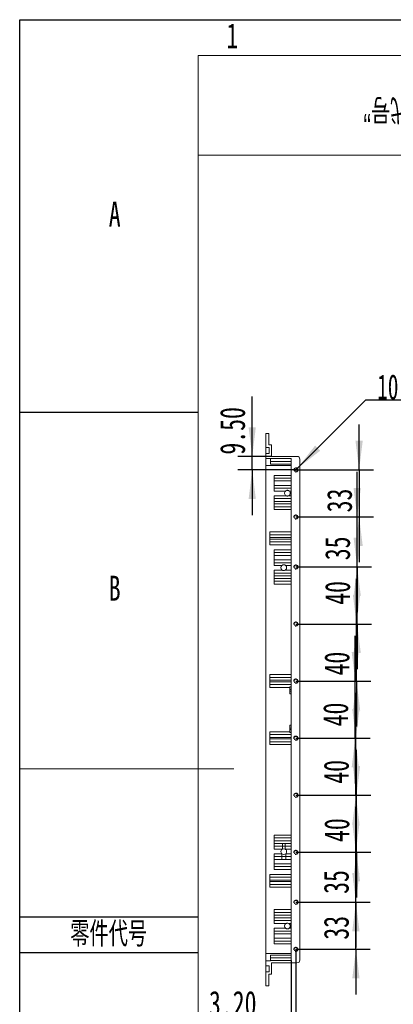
# Model space of a CAD drawing. Header units: millimetres. Extents: x 0 to 658, y -2 to 210.
# Tile 2 of 11: x 0 to 52, y 72 to 210. Entities that reach past the tile are written whole.
import ezdxf

# ---------------------------------------------------------------- set-up
doc = ezdxf.new("R2010")
doc.units = ezdxf.units.MM
doc.layers.add('图框', color=7, linetype='Continuous')
doc.layers.add('粗实线层', color=7, linetype='Continuous', lineweight=15)
doc.styles.add('SLDTEXTSTYLE0', font='TXT', dxfattribs={"width": 0.7})
doc.styles.add('SLDTEXTSTYLE1', font='TXT', dxfattribs={"width": 0.7, "bigfont": 'bigfont'})
doc.styles.add('SLDTEXTSTYLE6', font='TXT', dxfattribs={"width": 0.623077})
doc.dimstyles.new('SLDDIMSTYLE1', dxfattribs={"dimtxt": 3.5, "dimasz": 4.08, "dimexe": 0, "dimexo": 0.0625, "dimgap": 0.875, "dimtad": 0, "dimtih": 1, "dimtoh": 1, "dimdec": 6, "dimlfac": 5, "dimrnd": 1e-09, "dimzin": 12, "dimdsep": 46, "dimtxsty": 'SLDTEXTSTYLE0', "dimblk1": 'NONE', "dimsah": 1, "dimcen": 0, "dimadec": 0, "dimazin": 3, "dimtfac": 1, "dimtmove": 0, "dimatfit": 3, "dimldrblk": 'NONE', "dimfxl": 0, "dimfrac": 2, "dimtolj": 1, "dimtzin": 12, "dimarcsym": 0})
doc.dimstyles.new('SLDDIMSTYLE2', dxfattribs={"dimtxt": 3.5, "dimasz": 4.08, "dimexe": 0, "dimexo": 0.0625, "dimgap": 0.875, "dimtad": 2, "dimlfac": 5, "dimrnd": 1e-09, "dimzin": 12, "dimdsep": 46, "dimtxsty": 'SLDTEXTSTYLE0', "dimsah": 1, "dimcen": 0.09, "dimadec": 0, "dimazin": 3, "dimtfac": 1, "dimtmove": 0, "dimatfit": 0, "dimfxl": 0, "dimfrac": 2, "dimtolj": 1, "dimtzin": 12, "dimarcsym": 0})
doc.dimstyles.new('SLDDIMSTYLE3', dxfattribs={"dimtxt": 3.5, "dimasz": 4.08, "dimexe": 0, "dimexo": 0.0625, "dimgap": 0.875, "dimtad": 2, "dimlfac": 5, "dimrnd": 1e-09, "dimzin": 4, "dimdsep": 46, "dimtxsty": 'SLDTEXTSTYLE0', "dimsah": 1, "dimcen": 0.09, "dimadec": 0, "dimazin": 1, "dimtfac": 1, "dimtmove": 0, "dimatfit": 0, "dimfxl": 0, "dimfrac": 2, "dimtolj": 1, "dimtzin": 12, "dimarcsym": 0})

# ---------------------------------------------------------------- blocks, each defined once
blk = doc.blocks.new('SW_SYMBOL_HOLE_DEPTH')
at = {"layer": '图框', "color": 0}
for p, q in [((0, 875), (800, 875)), ((400, 875), (400, 75)), ((100, 555), (400, 75)), ((700, 555), (400, 75))]:
    blk.add_line(p, q, dxfattribs=at)
blk = doc.blocks.new('_D_19')
at = {"layer": '图框'}
for p, q in [((38.89, 147.07), (48.53, 156.69)), ((48.53, 156.69), (86.37, 156.69)), ((38.54, 146.71), (38.89, 147.07))]:
    blk.add_line(p, q, dxfattribs=at)
blk.add_solid([(38.89, 147.07), (42.14, 149.59), (41.42, 150.31)], dxfattribs=at)
at = {"layer": '图框', "xscale": 0.004072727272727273, "yscale": 0.004072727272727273, "zscale": 0.004072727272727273}
for p in [(78.63, 156.05), (69.37, 151.05)]:
    blk.add_blockref('SW_SYMBOL_HOLE_DEPTH', p, dxfattribs=at)
at = {"layer": '图框', "char_height": 3.5, "attachment_point": 1}
for s, insert, style in [('10 x  M3 - 6H', (50.12, 160.28), 'SLDTEXTSTYLE6'), ('6', (84.27, 160.28), 'SLDTEXTSTYLE0'), ('%%c', (53.28, 155.28), 'SLDTEXTSTYLE0'), ('2.50', (59.11, 155.28), 'SLDTEXTSTYLE0'), ('6.50', (75, 155.28), 'SLDTEXTSTYLE0')]:
    blk.add_mtext(s, dxfattribs=dict(at, insert=insert, style=style))
blk = doc.blocks.new('_NONE')
blk = doc.blocks.new('_D_20')
at = {"layer": '图框'}
for p, q in [((47.58, 146.89), (47.58, 153.24)), ((38.71, 146.89), (49.58, 146.89)), ((47.58, 146.89), (47.58, 140.29)), ((38.71, 140.29), (49.58, 140.29)), ((47.58, 140.29), (47.58, 133.94))]:
    blk.add_line(p, q, dxfattribs=at)
for points in [[(47.58, 146.89), (48.09, 150.97), (47.07, 150.97)], [(47.58, 140.29), (47.07, 136.21), (48.09, 136.21)]]:
    blk.add_solid(points, dxfattribs=at)
at = {"layer": '图框', "insert": (43.07, 140.94), "char_height": 3.5, "attachment_point": 1, "rotation": 90, "style": 'SLDTEXTSTYLE0'}
blk.add_mtext('33', dxfattribs=at)
blk = doc.blocks.new('_D_21')
at = {"layer": '图框'}
for p, q in [((47.31, 140.29), (47.31, 146.64)), ((38.71, 140.29), (49.31, 140.29)), ((47.31, 133.29), (47.31, 140.29)), ((38.71, 133.29), (49.31, 133.29)), ((47.31, 133.29), (47.31, 126.94))]:
    blk.add_line(p, q, dxfattribs=at)
for points in [[(47.31, 140.29), (47.82, 144.37), (46.8, 144.37)], [(47.31, 133.29), (46.8, 129.21), (47.82, 129.21)]]:
    blk.add_solid(points, dxfattribs=at)
at = {"layer": '图框', "insert": (42.8, 134.23), "char_height": 3.5, "attachment_point": 1, "rotation": 90, "style": 'SLDTEXTSTYLE0'}
blk.add_mtext('35', dxfattribs=at)
blk = doc.blocks.new('_D_22')
at = {"layer": '图框'}
for p, q in [((47.31, 133.29), (47.31, 139.64)), ((38.71, 133.29), (49.31, 133.29)), ((47.31, 125.29), (47.31, 133.29)), ((38.71, 125.29), (49.31, 125.29)), ((47.31, 125.29), (47.31, 118.94))]:
    blk.add_line(p, q, dxfattribs=at)
for points in [[(47.31, 133.29), (47.82, 137.37), (46.8, 137.37)], [(47.31, 125.29), (46.8, 121.21), (47.82, 121.21)]]:
    blk.add_solid(points, dxfattribs=at)
at = {"layer": '图框', "insert": (42.8, 127.98), "char_height": 3.5, "attachment_point": 1, "rotation": 90, "style": 'SLDTEXTSTYLE0'}
blk.add_mtext('40', dxfattribs=at)
blk = doc.blocks.new('_D_23')
at = {"layer": '图框'}
for p, q in [((47.22, 125.29), (47.22, 131.64)), ((38.71, 125.29), (49.22, 125.29)), ((47.22, 117.29), (47.22, 125.29)), ((38.71, 117.29), (49.22, 117.29)), ((47.22, 117.29), (47.22, 110.94))]:
    blk.add_line(p, q, dxfattribs=at)
for points in [[(47.22, 125.29), (47.73, 129.37), (46.71, 129.37)], [(47.22, 117.29), (46.71, 113.21), (47.73, 113.21)]]:
    blk.add_solid(points, dxfattribs=at)
at = {"layer": '图框', "insert": (42.71, 118.07), "char_height": 3.5, "attachment_point": 1, "rotation": 90, "style": 'SLDTEXTSTYLE0'}
blk.add_mtext('40', dxfattribs=at)
blk = doc.blocks.new('_D_24')
at = {"layer": '图框'}
for p, q in [((47.04, 117.29), (47.04, 123.64)), ((38.71, 117.29), (49.04, 117.29)), ((47.04, 109.29), (47.04, 117.29)), ((38.71, 109.29), (49.04, 109.29)), ((47.04, 109.29), (47.04, 102.94))]:
    blk.add_line(p, q, dxfattribs=at)
for points in [[(47.04, 117.29), (47.55, 121.37), (46.54, 121.37)], [(47.04, 109.29), (46.54, 105.21), (47.55, 105.21)]]:
    blk.add_solid(points, dxfattribs=at)
at = {"layer": '图框', "insert": (42.53, 110.94), "char_height": 3.5, "attachment_point": 1, "rotation": 90, "style": 'SLDTEXTSTYLE0'}
blk.add_mtext('40', dxfattribs=at)
blk = doc.blocks.new('_D_25')
at = {"layer": '图框'}
for p, q in [((47.13, 109.29), (47.13, 115.64)), ((38.71, 109.29), (49.13, 109.29)), ((47.13, 101.29), (47.13, 109.29)), ((38.71, 101.29), (49.13, 101.29)), ((47.13, 101.29), (47.13, 94.94))]:
    blk.add_line(p, q, dxfattribs=at)
for points in [[(47.13, 109.29), (47.64, 113.37), (46.62, 113.37)], [(47.13, 101.29), (46.62, 97.21), (47.64, 97.21)]]:
    blk.add_solid(points, dxfattribs=at)
at = {"layer": '图框', "insert": (42.62, 102.9), "char_height": 3.5, "attachment_point": 1, "rotation": 90, "style": 'SLDTEXTSTYLE0'}
blk.add_mtext('40', dxfattribs=at)
blk = doc.blocks.new('_D_26')
at = {"layer": '图框'}
for p, q in [((47.21, 101.29), (47.21, 107.64)), ((38.71, 101.29), (49.21, 101.29)), ((47.21, 93.29), (47.21, 101.29)), ((38.71, 93.29), (49.21, 93.29)), ((47.21, 93.29), (47.21, 86.94))]:
    blk.add_line(p, q, dxfattribs=at)
for points in [[(47.21, 101.29), (47.72, 105.37), (46.71, 105.37)], [(47.21, 93.29), (46.71, 89.21), (47.72, 89.21)]]:
    blk.add_solid(points, dxfattribs=at)
at = {"layer": '图框', "insert": (42.7, 94.73), "char_height": 3.5, "attachment_point": 1, "rotation": 90, "style": 'SLDTEXTSTYLE0'}
blk.add_mtext('40', dxfattribs=at)
blk = doc.blocks.new('_D_27')
at = {"layer": '图框'}
for p, q in [((47.13, 93.29), (47.13, 99.64)), ((38.71, 93.29), (49.13, 93.29)), ((47.13, 86.29), (47.13, 93.29)), ((38.71, 86.29), (49.13, 86.29)), ((47.13, 86.29), (47.13, 79.94))]:
    blk.add_line(p, q, dxfattribs=at)
for points in [[(47.13, 93.29), (47.64, 97.37), (46.62, 97.37)], [(47.13, 86.29), (46.62, 82.21), (47.64, 82.21)]]:
    blk.add_solid(points, dxfattribs=at)
at = {"layer": '图框', "insert": (42.62, 87.46), "char_height": 3.5, "attachment_point": 1, "rotation": 90, "style": 'SLDTEXTSTYLE0'}
blk.add_mtext('35', dxfattribs=at)
blk = doc.blocks.new('_D_28')
at = {"layer": '图框'}
for p, q in [((47.13, 86.29), (47.13, 92.64)), ((38.71, 86.29), (49.13, 86.29)), ((47.13, 79.69), (47.13, 86.29)), ((38.71, 79.69), (49.13, 79.69)), ((47.13, 79.69), (47.13, 73.34))]:
    blk.add_line(p, q, dxfattribs=at)
for points in [[(47.13, 86.29), (47.64, 90.37), (46.62, 90.37)], [(47.13, 79.69), (46.62, 75.61), (47.64, 75.61)]]:
    blk.add_solid(points, dxfattribs=at)
at = {"layer": '图框', "insert": (42.62, 81.04), "char_height": 3.5, "attachment_point": 1, "rotation": 90, "style": 'SLDTEXTSTYLE0'}
blk.add_mtext('33', dxfattribs=at)
blk = doc.blocks.new('_D_29')
at = {"layer": '图框'}
for p, q in [((38.71, 79.69), (38.71, 67.34)), ((38.07, 78.1), (38.07, 67.34)), ((38.07, 69.34), (26.53, 69.34)), ((38.71, 69.34), (38.07, 69.34)), ((38.71, 69.34), (45.06, 69.34))]:
    blk.add_line(p, q, dxfattribs=at)
for points in [[(38.07, 69.34), (33.99, 69.85), (33.99, 68.84)], [(38.71, 69.34), (42.79, 68.84), (42.79, 69.85)]]:
    blk.add_solid(points, dxfattribs=at)
at = {"layer": '图框', "insert": (26.53, 73.86), "char_height": 3.5, "attachment_point": 1, "style": 'SLDTEXTSTYLE0'}
blk.add_mtext('3.20', dxfattribs=at)
blk = doc.blocks.new('_D_30')
at = {"layer": '图框'}
for p, q in [((32.6, 148.79), (32.6, 157.18)), ((35.31, 148.79), (30.6, 148.79)), ((32.6, 146.89), (32.6, 148.79)), ((38.71, 146.89), (30.6, 146.89)), ((32.6, 146.89), (32.6, 140.54))]:
    blk.add_line(p, q, dxfattribs=at)
for points in [[(32.6, 148.79), (33.1, 152.87), (32.09, 152.87)], [(32.6, 146.89), (32.09, 142.81), (33.1, 142.81)]]:
    blk.add_solid(points, dxfattribs=at)
at = {"layer": '图框', "insert": (28.08, 149.03), "char_height": 3.5, "attachment_point": 1, "rotation": 90, "style": 'SLDTEXTSTYLE0'}
blk.add_mtext('9.50', dxfattribs=at)

msp = doc.modelspace()

# ---------------------------------------------------------------- linework, layer by layer
at = {"color": 7, "linetype": 'Continuous', "lineweight": 15}
for p, q in [((34.51206155, 151.9897469), (34.51206155, 150.04974684)), ((34.91206157, 151.9897469), (34.51206155, 151.9897469)), ((34.91206157, 151.9897469), (34.91206157, 150.38974664)), ((34.95206157, 150.04974684), (34.51206155, 150.04974684)), ((34.51206155, 149.1897457), (34.51206155, 150.04974684)), ((34.51206155, 149.1897457), (34.51206155, 148.48974577)), ((34.95206157, 149.1897457), (34.51206155, 149.1897457)), ((35.31206159, 150.38974664), (34.91206157, 150.38974664)), ((34.95206157, 149.1897457), (34.95206157, 150.04974684)), ((35.31206159, 150.38974664), (35.31206159, 148.78974638)), ((35.17206157, 148.48974577), (34.51206155, 148.48974577)), ((34.51206155, 147.48974672), (34.51206155, 148.48974577)), ((35.17206157, 148.47704402), (35.17206157, 148.48974577)), ((38.07206142, 148.47704402), (35.17206157, 148.47704402)), ((35.17206157, 148.08974645), (35.17206157, 148.47704402)), ((38.07206142, 148.08974645), (35.17206157, 148.08974645)), ((35.17206157, 147.68974564), (35.17206157, 148.08974645)), ((38.07206142, 147.68974564), (35.17206157, 147.68974564)), ((38.87206155, 148.78974638), (35.31206159, 148.78974638)), ((38.07206142, 78.10244939), (38.07206142, 148.47704402)), ((39.27206162, 148.38974557), (39.27206162, 78.18974635)), ((38.07206142, 147.48974672), (34.51206155, 147.48974672)), ((34.51206155, 147.48974672), (34.51206155, 79.08974669)), ((35.67206159, 146.12974605), (38.07206142, 146.12974605)), ((35.67206159, 145.73288343), (35.67206159, 146.12974605)), ((35.67206159, 145.73288343), (38.07206142, 145.73288343)), ((35.67206159, 145.3360208), (35.67206159, 145.73288343)), ((38.07206142, 145.3360208), (35.67206159, 145.3360208)), ((35.67206159, 144.72347132), (35.67206159, 145.3360208)), ((35.67206159, 144.32660869), (35.67206159, 144.72347132)), ((35.67206159, 144.72347132), (38.07206142, 144.72347132)), ((38.07206142, 144.32660869), (35.67206159, 144.32660869)), ((35.67206159, 143.92974606), (35.67206159, 144.32660869)), ((37.25748646, 143.92974606), (35.67206159, 143.92974606)), ((38.07206142, 143.92974606), (37.78663676, 143.92974606)), ((35.67206159, 143.26974607), (37.34770554, 143.26974607)), ((35.67206159, 142.87288344), (35.67206159, 143.26974607)), ((35.67206159, 142.87288344), (38.07206142, 142.87288344)), ((35.67206159, 142.47602082), (35.67206159, 142.87288344)), ((38.07206142, 142.47602082), (35.67206159, 142.47602082)), ((35.67206159, 142.12347126), (35.67206159, 142.47602082)), ((37.69641749, 143.26974607), (38.07206142, 143.26974607)), ((35.67206159, 141.72660864), (35.67206159, 142.12347126)), ((35.67206159, 142.12347126), (38.07206142, 142.12347126)), ((38.07206142, 141.72660864), (35.67206159, 141.72660864)), ((35.67206159, 141.32974601), (35.67206159, 141.72660864)), ((38.07206142, 141.32974601), (35.67206159, 141.32974601)), ((35.07206157, 138.18974613), (38.07206142, 138.18974613)), ((35.07206157, 137.7928835), (35.07206157, 138.18974613)), ((35.07206157, 137.39602088), (35.07206157, 137.7928835)), ((35.07206157, 137.7928835), (38.07206142, 137.7928835)), ((38.07206142, 137.39602088), (35.07206157, 137.39602088)), ((35.07206157, 137.39602088), (35.07206157, 137.18347146)), ((35.07206157, 137.18347146), (38.07206142, 137.18347146)), ((35.07206157, 136.78660883), (35.07206157, 137.18347146)), ((38.07206142, 136.78660883), (35.07206157, 136.78660883)), ((35.07206157, 136.38974621), (35.07206157, 136.78660883)), ((38.07206142, 136.38974621), (35.07206157, 136.38974621)), ((35.67206159, 135.68974628), (38.07206142, 135.68974628)), ((35.67206159, 135.29288347), (35.67206159, 135.68974628)), ((35.67206159, 135.29288347), (38.07206142, 135.29288347)), ((35.67206159, 134.89602084), (35.67206159, 135.29288347)), ((38.07206142, 134.89602084), (35.67206159, 134.89602084)), ((35.67206159, 134.28347154), (35.67206159, 134.89602084)), ((35.67206159, 133.88660892), (35.67206159, 134.28347154)), ((35.67206159, 134.28347154), (38.07206142, 134.28347154)), ((38.07206142, 133.88660892), (35.67206159, 133.88660892)), ((35.67206159, 133.4897462), (35.67206159, 133.88660892)), ((36.75748638, 133.4897462), (35.67206159, 133.4897462)), ((35.67206159, 132.8297462), (36.84770565, 132.8297462)), ((35.67206159, 132.43288348), (35.67206159, 132.8297462)), ((37.19641759, 132.8297462), (38.07206142, 132.8297462)), ((38.07206142, 133.4897462), (37.28663667, 133.4897462)), ((35.67206159, 132.43288348), (38.07206142, 132.43288348)), ((35.67206159, 132.03602079), (35.67206159, 132.43288348)), ((38.07206142, 132.03602079), (35.67206159, 132.03602079)), ((35.67206159, 131.68347158), (35.67206159, 132.03602079)), ((35.67206159, 131.28660886), (35.67206159, 131.68347158)), ((35.67206159, 131.68347158), (38.07206142, 131.68347158)), ((38.07206142, 131.28660886), (35.67206159, 131.28660886)), ((35.67206159, 130.88974614), (35.67206159, 131.28660886)), ((38.07206142, 130.88974614), (35.67206159, 130.88974614)), ((35.07206157, 118.18974546), (38.07206142, 118.18974546)), ((35.07206157, 117.79288283), (35.07206157, 118.18974546)), ((35.07206157, 117.39602021), (35.07206157, 117.79288283)), ((35.07206157, 117.79288283), (38.07206142, 117.79288283)), ((38.07206142, 117.39602021), (35.07206157, 117.39602021)), ((35.07206157, 117.39602021), (35.07206157, 117.18347153)), ((35.07206157, 117.18347153), (38.07206142, 117.18347153)), ((35.07206157, 116.78660891), (35.07206157, 117.18347153)), ((38.07206142, 116.78660891), (35.07206157, 116.78660891)), ((35.07206157, 116.38974628), (35.07206157, 116.78660891)), ((37.87206157, 116.48974648), (38.07206142, 116.48974648)), ((37.87206157, 116.08974567), (37.87206157, 116.48974648)), ((38.07206142, 116.08974567), (37.87206157, 116.08974567)), ((37.87206157, 115.88974676), (37.87206157, 116.08974567)), ((37.87206157, 115.88974676), (38.07206142, 115.88974676)), ((37.87206157, 115.48974595), (37.87206157, 115.88974676)), ((38.07206142, 115.48974595), (37.87206157, 115.48974595)), ((37.87206157, 111.08974597), (38.07206142, 111.08974597)), ((37.87206157, 110.68974665), (37.87206157, 111.08974597)), ((38.07206142, 110.68974665), (37.87206157, 110.68974665)), ((37.87206157, 110.48974625), (37.87206157, 110.68974665)), ((37.87206157, 110.48974625), (38.07206142, 110.48974625)), ((37.87206157, 110.08974693), (37.87206157, 110.48974625)), ((35.07206157, 109.79288301), (35.07206157, 110.18974564)), ((35.07206157, 109.39602039), (35.07206157, 109.79288301)), ((35.07206157, 109.79288301), (38.07206142, 109.79288301)), ((38.07206142, 109.39602039), (35.07206157, 109.39602039)), ((35.07206157, 109.39602039), (35.07206157, 109.18347171)), ((35.07206157, 109.18347171), (38.07206142, 109.18347171)), ((35.07206157, 108.78660909), (35.07206157, 109.18347171)), ((38.07206142, 110.08974693), (37.87206157, 110.08974693)), ((38.07206142, 108.78660909), (35.07206157, 108.78660909)), ((35.07206157, 108.38974646), (35.07206157, 108.78660909)), ((38.07206142, 108.38974646), (35.07206157, 108.38974646)), ((35.67206159, 95.68974754), (38.07206142, 95.68974754)), ((35.67206159, 95.29288492), (35.67206159, 95.68974754)), ((35.67206159, 95.29288492), (38.07206142, 95.29288492)), ((35.67206159, 94.89601931), (35.67206159, 95.29288492)), ((38.07206142, 94.89601931), (35.67206159, 94.89601931)), ((35.67206159, 94.54347274), (35.67206159, 94.89601931)), ((35.67206159, 94.54347274), (36.84770565, 94.54347274)), ((35.67206159, 94.14661011), (35.67206159, 94.54347274)), ((36.84770565, 94.14661011), (35.67206159, 94.14661011)), ((35.67206159, 93.74974749), (35.67206159, 94.14661011)), ((36.84770565, 94.54347274), (36.84770565, 94.14661011)), ((36.84770565, 94.14661011), (36.84770565, 93.74974749)), ((37.19641759, 94.54347274), (38.07206142, 94.54347274)), ((37.19641759, 94.54347274), (37.19641759, 94.14661011)), ((38.07206142, 94.14661011), (37.19641759, 94.14661011)), ((37.19641759, 94.14661011), (37.19641759, 93.74974749)), ((36.84770565, 93.74974749), (35.67206159, 93.74974749)), ((35.67206159, 93.08974526), (36.75748638, 93.08974526)), ((35.67206159, 92.69288263), (35.67206159, 93.08974526)), ((35.67206159, 92.69288263), (36.75748638, 92.69288263)), ((35.67206159, 92.29602), (35.67206159, 92.69288263)), ((36.75748638, 92.69288263), (36.75748638, 93.08974526)), ((36.75748638, 92.29602), (36.75748638, 92.69288263)), ((38.07206142, 93.74974749), (37.19641759, 93.74974749)), ((37.28663667, 92.69288263), (37.28663667, 93.08974526)), ((37.28663667, 93.08974526), (38.07206142, 93.08974526)), ((37.28663667, 92.29602), (37.28663667, 92.69288263)), ((37.28663667, 92.69288263), (38.07206142, 92.69288263)), ((35.67206159, 91.68347201), (35.67206159, 92.29602)), ((36.75748638, 92.29602), (35.67206159, 92.29602)), ((35.67206159, 91.28660938), (35.67206159, 91.68347201)), ((35.67206159, 91.68347201), (38.07206142, 91.68347201)), ((38.07206142, 91.28660938), (35.67206159, 91.28660938)), ((35.67206159, 90.88974676), (35.67206159, 91.28660938)), ((38.07206142, 92.29602), (37.28663667, 92.29602)), ((35.07206157, 90.18974683), (38.07206142, 90.18974683)), ((35.07206157, 89.7928842), (35.07206157, 90.18974683)), ((35.07206157, 89.39602158), (35.07206157, 89.7928842)), ((35.07206157, 89.7928842), (38.07206142, 89.7928842)), ((38.07206142, 90.88974676), (35.67206159, 90.88974676)), ((38.07206142, 89.39602158), (35.07206157, 89.39602158)), ((35.07206157, 89.39602158), (35.07206157, 89.18347141)), ((35.07206157, 89.18347141), (38.07206142, 89.18347141)), ((35.07206157, 88.78660879), (35.07206157, 89.18347141)), ((38.07206142, 88.78660879), (35.07206157, 88.78660879)), ((35.07206157, 88.38974616), (35.07206157, 88.78660879)), ((38.07206142, 88.38974616), (35.07206157, 88.38974616)), ((35.67206159, 85.24974665), (38.07206142, 85.24974665)), ((35.67206159, 84.85288403), (35.67206159, 85.24974665)), ((35.67206159, 84.85288403), (38.07206142, 84.85288403)), ((35.67206159, 84.4560214), (35.67206159, 84.85288403)), ((38.07206142, 84.4560214), (35.67206159, 84.4560214)), ((35.67206159, 84.10347185), (35.67206159, 84.4560214)), ((35.67206159, 83.70660922), (35.67206159, 84.10347185)), ((35.67206159, 84.10347185), (38.07206142, 84.10347185)), ((38.07206142, 83.70660922), (35.67206159, 83.70660922)), ((35.67206159, 83.3097466), (35.67206159, 83.70660922)), ((37.34770554, 83.3097466), (35.67206159, 83.3097466)), ((38.07206142, 83.3097466), (37.69641749, 83.3097466)), ((35.67206159, 82.64974734), (37.25748646, 82.64974734)), ((35.67206159, 82.25288174), (35.67206159, 82.64974734)), ((35.67206159, 82.25288174), (38.07206142, 82.25288174)), ((35.67206159, 81.85602209), (35.67206159, 82.25288174)), ((35.67206159, 81.24347112), (35.67206159, 81.85602209)), ((38.07206142, 81.85602209), (35.67206159, 81.85602209)), ((37.78663676, 82.64974734), (38.07206142, 82.64974734)), ((35.67206159, 81.24347112), (38.07206142, 81.24347112)), ((35.67206159, 80.84661147), (35.67206159, 81.24347112)), ((38.07206142, 80.84661147), (35.67206159, 80.84661147)), ((35.67206159, 80.44974587), (35.67206159, 80.84661147)), ((38.07206142, 80.44974587), (35.67206159, 80.44974587)), ((34.51206155, 79.08974669), (38.07206142, 79.08974669)), ((34.51206155, 78.08974764), (34.51206155, 79.08974669)), ((35.17206157, 78.8897433), (38.07206142, 78.8897433)), ((35.17206157, 78.48974845), (35.17206157, 78.8897433)), ((34.51206155, 78.08974764), (34.51206155, 77.38974473)), ((34.51206155, 78.08974764), (35.17206157, 78.08974764)), ((34.95206157, 77.38974473), (34.51206155, 77.38974473)), ((34.51206155, 76.52974507), (34.51206155, 77.38974473)), ((34.95206157, 76.52974507), (34.95206157, 77.38974473)), ((35.17206157, 78.48974845), (38.07206142, 78.48974845)), ((35.17206157, 78.10244939), (35.17206157, 78.48974845)), ((35.17206157, 78.08974764), (35.17206157, 78.10244939)), ((35.17206157, 78.10244939), (38.07206142, 78.10244939)), ((35.31206159, 77.78974554), (38.87206155, 77.78974554)), ((35.31206159, 77.78974554), (35.31206159, 76.18974826)), ((34.51206155, 76.52974507), (34.51206155, 74.58974502)), ((34.95206157, 76.52974507), (34.51206155, 76.52974507)), ((35.31206159, 76.18974826), (34.91206157, 76.18974826)), ((34.91206157, 74.58974502), (34.91206157, 76.18974826)), ((34.91206157, 74.58974502), (34.51206155, 74.58974502))]:
    msp.add_line(p, q, dxfattribs=at)
at = {"color": 8, "linetype": 'Continuous', "lineweight": 15}
for p, q in [((37.87206157, 116.38974628), (35.07206157, 116.38974628)), ((35.07206157, 110.18974564), (37.87206157, 110.18974564))]:
    msp.add_line(p, q, dxfattribs=at)
at = {"color": 7, "linetype": 'Continuous', "lineweight": 15}
for centre in [(38.71206157, 146.88974618), (38.71206157, 140.28974618), (38.71206157, 133.28974618), (38.71206157, 125.28974618), (38.71206157, 117.28974618), (38.71206157, 109.28974618), (38.71206157, 101.28974618), (38.71206157, 93.28974618), (38.71206157, 86.28974618), (38.71206157, 79.68974618)]:
    msp.add_circle(centre, 0.25, dxfattribs=at)
for centre, start, end in [((38.87206157, 148.38974618), 0, 90), ((37.52206157, 143.62974618), 131.4096221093, 244.1580672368), ((37.52206157, 143.62974618), 295.8419327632, 48.5903778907), ((37.02206157, 133.18974618), 131.4096221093, 244.1580672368), ((37.02206157, 133.18974618), 295.8419327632, 48.5903778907), ((37.02206157, 93.38974618), 115.8419327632, 228.5903778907), ((37.02206157, 93.38974618), 228.5903778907, 311.4096221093), ((37.02206157, 93.38974618), 64.1580672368, 115.8419327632), ((37.02206157, 93.38974618), 311.4096221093, 64.1580672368), ((37.52206157, 82.94974618), 115.8419327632, 228.5903778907), ((37.52206157, 82.94974618), 311.4096221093, 64.1580672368), ((38.87206157, 78.18974618), 270, 0)]:
    msp.add_arc(centre, 0.4, start, end, dxfattribs=at)
at = {"color": 7, "linetype": 'Continuous', "lineweight": 0}
for centre in [(38.71206157, 146.88974618), (38.71206157, 140.28974618), (38.71206157, 133.28974618), (38.71206157, 125.28974618), (38.71206157, 117.28974618), (38.71206157, 109.28974618), (38.71206157, 101.28974618), (38.71206157, 93.28974618), (38.71206157, 86.28974618), (38.71206157, 79.68974618)]:
    msp.add_arc(centre, 0.3, 255, 195, dxfattribs=at)
at = {"color": 7, "linetype": 'Continuous', "lineweight": 15}
for points, knots in [([(37.25748644, 143.92974618), (37.2940343, 143.96197837), (37.33541643, 143.98682294), (37.4032956, 144.01247285), (37.42640966, 144.01888186), (37.47361902, 144.0275265), (37.49797701, 144.02975053), (37.54629017, 144.02974183), (37.57018526, 144.02756722), (37.61746664, 144.01894452), (37.64105016, 144.01239482), (37.68603557, 143.9953837), (37.70759625, 143.98493276), (37.74889272, 143.96009184), (37.76864598, 143.94561251), (37.7866367, 143.92974618)], [0, 0, 0, 0, 0.25, 0.25, 0.375, 0.375, 0.5, 0.5, 0.625, 0.625, 0.75, 0.75, 0.875, 0.875, 1, 1, 1, 1]), ([(37.69641753, 143.26974618), (37.66911663, 143.25652375), (37.64075337, 143.24658297), (37.58221387, 143.23315636), (37.55179586, 143.22973049), (37.49190668, 143.22976198), (37.46193156, 143.2331354), (37.40294815, 143.24669564), (37.37471513, 143.25666488), (37.34770561, 143.26974618)], [0, 0, 0, 0, 0.25, 0.25, 0.5, 0.5, 0.75, 0.75, 1, 1, 1, 1]), ([(36.75748644, 133.48974618), (36.77556109, 133.50568652), (36.79530975, 133.52014506), (36.83658236, 133.54496059), (36.85817313, 133.5554277), (36.9033264, 133.57247892), (36.92677996, 133.57897072), (36.97393381, 133.58756278), (36.99784055, 133.58974809), (37.0705981, 133.58974236), (37.11819942, 133.58103407), (37.18619612, 133.55532384), (37.20776619, 133.54483494), (37.24883099, 133.52012454), (37.26851358, 133.50572928), (37.2866367, 133.48974618)], [0, 0, 0, 0, 0.125, 0.125, 0.25, 0.25, 0.375, 0.375, 0.5, 0.5, 0.75, 0.75, 0.875, 0.875, 1, 1, 1, 1]), ([(37.19641753, 132.82974618), (37.14225501, 132.80351408), (37.08205133, 132.7897551), (36.99215587, 132.78974173), (36.96171885, 132.79318975), (36.90329872, 132.80660961), (36.87502198, 132.81651626), (36.84770561, 132.82974618)], [0, 0, 0, 0, 0.5, 0.5, 0.75, 0.75, 1, 1, 1, 1]), ([(36.84770561, 94.54347158), (36.90582433, 94.54347158), (36.96394286, 94.54372161), (37.02206157, 94.54372161), (37.08018028, 94.54372161), (37.13829882, 94.54347158), (37.19641753, 94.54347158)], [0, 0, 0, 0, 0.0008717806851, 0.0008717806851, 0.0008717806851, 0.0017435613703, 0.0017435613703, 0.0017435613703, 0.0017435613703]), ([(37.19641753, 94.14660888), (37.1382979, 94.14660888), (37.0801812, 94.1467339), (37.02206157, 94.1467339), (36.96394194, 94.1467339), (36.90582524, 94.14660888), (36.84770561, 94.14660888)], [0, 0, 0, 0, 0.0008717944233, 0.0008717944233, 0.0008717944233, 0.0017435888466, 0.0017435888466, 0.0017435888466, 0.0017435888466]), ([(36.75748644, 92.69288349), (36.80160806, 92.69288349), (36.84568614, 92.69267605), (36.9338507, 92.69229229), (36.97793996, 92.69213488), (37.06618319, 92.69213488), (37.11027244, 92.69229229), (37.198437, 92.69267605), (37.24251509, 92.69288349), (37.2866367, 92.69288349)], [0, 0, 0, 0, 0.25, 0.25, 0.5, 0.5, 0.75, 0.75, 1, 1, 1, 1]), ([(37.2866367, 92.29602079), (37.19843917, 92.29602079), (37.11024856, 92.29452354), (36.933866, 92.29452361), (36.84567772, 92.29602079), (36.75748644, 92.29602079)], [0, 0, 0, 0, 0.5, 0.5, 1, 1, 1, 1]), ([(37.34770561, 83.30974618), (37.3750391, 83.3229844), (37.40333069, 83.33289357), (37.46177485, 83.34631201), (37.49222951, 83.34975713), (37.58216496, 83.34972421), (37.64243486, 83.33589118), (37.69641753, 83.30974618)], [0, 0, 0, 0, 0.25, 0.25, 0.5, 0.5, 1, 1, 1, 1]), ([(37.7866367, 82.64974618), (37.75043738, 82.61782138), (37.70823921, 82.59247793), (37.64089877, 82.56705388), (37.61743566, 82.56053163), (37.56987645, 82.55187947), (37.54597889, 82.54974035), (37.49794961, 82.54975204), (37.47356398, 82.55196542), (37.42612591, 82.56067306), (37.40303539, 82.56710971), (37.3580655, 82.58411906), (37.3360645, 82.59480695), (37.29493259, 82.61961107), (37.27559353, 82.63377723), (37.25748644, 82.64974618)], [0, 0, 0, 0, 0.25, 0.25, 0.375, 0.375, 0.5, 0.5, 0.625, 0.625, 0.75, 0.75, 0.875, 0.875, 1, 1, 1, 1])]:
    msp.add_open_spline(points, degree=3, knots=knots, dxfattribs=at)
at = {"layer": '图框'}
for p, q in [((0, 0), (0, 210)), ((0, 210), (297, 210)), ((0, 155), (25, 155)), ((0, 84.22062154), (25, 84.22062154)), ((0, 79.22062154), (25, 79.22062154))]:
    msp.add_line(p, q, dxfattribs=at)
at = {"layer": '图框', "linetype": 'Continuous', "lineweight": 15}
for p, q in [((25, 5), (25, 205)), ((25, 205), (292, 205))]:
    msp.add_line(p, q, dxfattribs=at)
at = {"layer": '图框', "lineweight": 15}
msp.add_line((0, 105), (30, 105), dxfattribs=at)
at = {"layer": '粗实线层'}
msp.add_line((25, 191), (85, 191), dxfattribs=at)

# ---------------------------------------------------------------- texts
at = {"layer": '图框', "char_height": 3.5}
for s, insert, attachment_point, style in [('1', (29.79444444, 209.49728633), 2, 'SLDTEXTSTYLE0'), ('A', (13.32031252, 184.49728633), 2, 'SLDTEXTSTYLE0'), ('B', (13.32031252, 132.0550898), 2, 'SLDTEXTSTYLE0'), ('\\M+197EB\\M+18C8F\\M+191E3\\M+18D86', (7.08363591, 83.57905148), 1, 'SLDTEXTSTYLE1')]:
    msp.add_mtext(s, dxfattribs=dict(at, insert=insert, attachment_point=attachment_point, style=style))
at = {"layer": '图框', "insert": (54.64351581, 195.6547288), "char_height": 3.5, "attachment_point": 2, "rotation": 180, "style": 'SLDTEXTSTYLE1'}
msp.add_mtext('\\M+18167图样\\M+191E3\\M+18D86\\M+18168', dxfattribs=at)

# ---------------------------------------------------------------- dimensions: what is measured, and where the dimension line sits
at = {"layer": '图框'}
dim = msp.add_diameter_dim_2p(p1=(38.53513052, 146.71312398), p2=(38.88899263, 147.06636839), text='10 x  M3 - 6H {\\fGDT;x} 6\\P%%c 2.50 {\\fGDT;x} 6.50\\P', dimstyle='SLDDIMSTYLE1', override={"dimpost": '<>'}, dxfattribs=at)
dim.commit()
dim.dimension.update_dxf_attribs({"geometry": '_D_19', "text_midpoint": (68.24660434, 155.76355253), "dimtype": 163})
for base, p1, p2, dimstyle, picture, middle in [((32.59620721, 148.78974618), (38.71206157, 146.88974618), (35.31206157, 148.78974618), 'SLDDIMSTYLE3', '_D_30', (32.59620721, 153.1058012)), ((47.57959269, 140.28974618), (38.71206157, 146.88974618), (38.71206157, 140.28974618), 'SLDDIMSTYLE2', '_D_20', (47.57959269, 142.97294583)), ((47.31186704, 140.28974618), (38.71206157, 133.28974618), (38.71206157, 140.28974618), 'SLDDIMSTYLE2', '_D_21', (47.31186704, 136.26393888)), ((47.31186704, 133.28974618), (38.71206157, 125.28974618), (38.71206157, 133.28974618), 'SLDDIMSTYLE2', '_D_22', (47.31186704, 130.01700697)), ((47.22262516, 125.28974618), (38.71206157, 117.28974618), (38.71206157, 125.28974618), 'SLDDIMSTYLE2', '_D_23', (47.22262516, 120.11115779)), ((47.04414139, 117.28974618), (38.71206157, 109.28974618), (38.71206157, 117.28974618), 'SLDDIMSTYLE2', '_D_24', (47.04414139, 112.97180704)), ((47.13247122, 109.28974618), (38.71206157, 101.28974618), (38.71206157, 109.28974618), 'SLDDIMSTYLE2', '_D_25', (47.13247122, 104.93707265)), ((47.21414057, 101.28974618), (38.71206157, 93.28974618), (38.71206157, 101.28974618), 'SLDDIMSTYLE2', '_D_26', (47.21414057, 96.77013699)), ((47.13247122, 93.28974618), (38.71206157, 86.28974618), (38.71206157, 93.28974618), 'SLDDIMSTYLE2', '_D_27', (47.13247122, 89.50156426)), ((47.13247122, 86.28974618), (38.71206157, 79.68974618), (38.71206157, 86.28974618), 'SLDDIMSTYLE2', '_D_28', (47.13247122, 83.08082637))]:
    dim = msp.add_linear_dim(base=base, p1=p1, p2=p2, angle=90, dimstyle=dimstyle, dxfattribs=at)
    dim.commit()
    dim.dimension.update_dxf_attribs({"geometry": picture, "text_midpoint": middle, "dimtype": 160})
dim = msp.add_linear_dim(base=(38.07206157, 69.34453824), p1=(38.71206157, 79.68974618), p2=(38.07206157, 78.10244785), dimstyle='SLDDIMSTYLE3', dxfattribs=at)
dim.commit()
dim.dimension.update_dxf_attribs({"geometry": '_D_29', "text_midpoint": (30.60824238, 69.34453824), "dimtype": 160})

doc.saveas('drawing.dxf')
